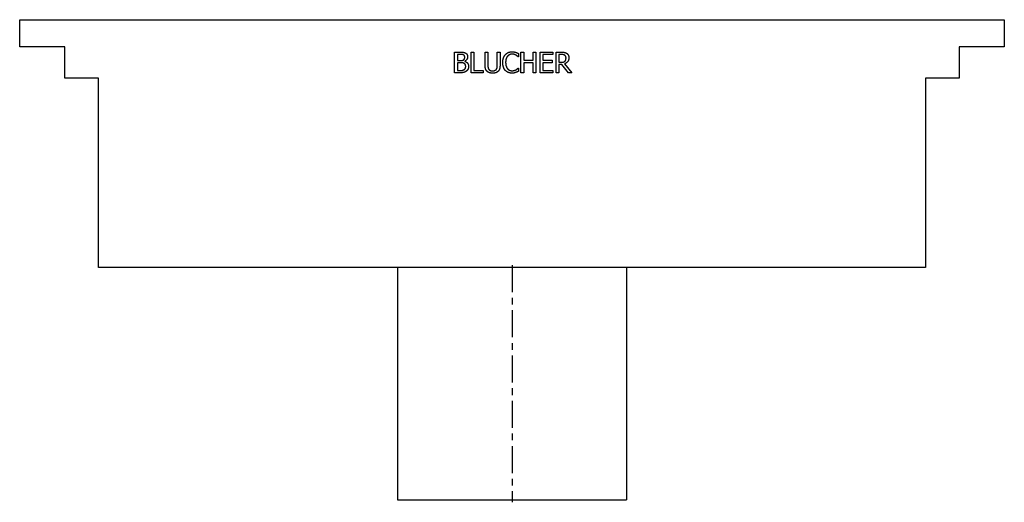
# Model space of a CAD drawing. Extents: x -8.6 to 8.6, y 0 to 8.4.
import ezdxf

# ---------------------------------------------------------------- set-up
doc = ezdxf.new("R2010")
doc.units = 0
doc.header["$MEASUREMENT"] = 0
doc.linetypes.add('CHAIN', pattern=[0.7087, 0.4724, -0.0591, 0.1181, -0.0591])
doc.layers.get('0').update_dxf_attribs({"linetype": 'CONTINUOUS'})

msp = doc.modelspace()

# ---------------------------------------------------------------- linework, layer by layer
for p, q in [((-8.602, 8.386), (8.602, 8.386)), ((-8.602, 7.914), (-8.602, 8.386)), ((8.602, 8.386), (8.602, 7.914)), ((-7.815, 7.914), (-8.602, 7.914)), ((-7.815, 7.362), (-7.815, 7.914)), ((-1.003, 7.459), (-1.003, 7.819)), ((-1.003, 7.819), (-0.908, 7.819)), ((-0.955, 7.778), (-0.955, 7.672)), ((-0.909, 7.778), (-0.955, 7.778)), ((-0.711, 7.459), (-0.711, 7.819)), ((-0.711, 7.819), (-0.664, 7.819)), ((-0.664, 7.819), (-0.664, 7.501)), ((-0.47, 7.594), (-0.47, 7.819)), ((-0.47, 7.819), (-0.422, 7.819)), ((-0.422, 7.819), (-0.422, 7.594)), ((-0.257, 7.819), (-0.209, 7.819)), ((-0.257, 7.593), (-0.257, 7.819)), ((-0.209, 7.819), (-0.209, 7.594)), ((0.112, 7.795), (0.112, 7.737)), ((0.157, 7.819), (0.205, 7.819)), ((0.157, 7.459), (0.157, 7.819)), ((0.205, 7.819), (0.205, 7.677)), ((0.37, 7.677), (0.37, 7.819)), ((0.37, 7.819), (0.418, 7.819)), ((0.418, 7.819), (0.418, 7.459)), ((0.491, 7.819), (0.716, 7.819)), ((0.491, 7.459), (0.491, 7.819)), ((0.539, 7.776), (0.539, 7.677)), ((0.716, 7.776), (0.539, 7.776)), ((0.716, 7.819), (0.716, 7.776)), ((0.769, 7.459), (0.769, 7.819)), ((0.769, 7.819), (0.862, 7.819)), ((0.864, 7.777), (0.817, 7.777)), ((0.817, 7.777), (0.817, 7.642)), ((7.815, 7.914), (7.815, 7.362)), ((8.602, 7.914), (7.815, 7.914)), ((-0.955, 7.672), (-0.901, 7.672)), ((-0.955, 7.632), (-0.955, 7.499)), ((-0.901, 7.632), (-0.955, 7.632)), ((-0.826, 7.66), (-0.826, 7.659)), ((0.112, 7.737), (0.108, 7.737)), ((0.205, 7.677), (0.37, 7.677)), ((0.205, 7.635), (0.205, 7.459)), ((0.37, 7.635), (0.205, 7.635)), ((0.37, 7.459), (0.37, 7.635)), ((0.539, 7.677), (0.704, 7.677)), ((0.704, 7.635), (0.539, 7.635)), ((0.539, 7.635), (0.539, 7.501)), ((0.704, 7.677), (0.704, 7.635)), ((0.817, 7.642), (0.859, 7.642)), ((0.817, 7.602), (0.817, 7.459)), ((0.872, 7.602), (0.817, 7.602)), ((0.985, 7.459), (0.872, 7.602)), ((0.919, 7.615), (1.047, 7.459)), ((-0.9, 7.459), (-1.003, 7.459)), ((-0.955, 7.499), (-0.916, 7.499)), ((-0.503, 7.459), (-0.711, 7.459)), ((-0.664, 7.501), (-0.503, 7.501)), ((-0.503, 7.501), (-0.503, 7.459)), ((0.109, 7.54), (0.112, 7.54)), ((0.112, 7.54), (0.112, 7.483)), ((0.205, 7.459), (0.157, 7.459)), ((0.418, 7.459), (0.37, 7.459)), ((0.716, 7.459), (0.491, 7.459)), ((0.539, 7.501), (0.716, 7.501)), ((0.716, 7.501), (0.716, 7.459)), ((0.817, 7.459), (0.769, 7.459)), ((1.047, 7.459), (0.985, 7.459)), ((-7.224, 7.362), (-7.815, 7.362)), ((-7.224, 4.055), (-7.224, 7.362)), ((7.224, 7.362), (7.224, 4.055)), ((7.815, 7.362), (7.224, 7.362)), ((7.224, 4.055), (-7.224, 4.055)), ((-2, 4.055), (-2, 0)), ((2, 4.055), (2, 0)), ((-2, 0), (2, 0))]:
    msp.add_line(p, q)
at = {"linetype": 'CHAIN'}
msp.add_line((0, 4.1), (0, -0.045), dxfattribs=at)
for points in [[(-0.844, 7.768), (-0.856, 7.775), (-0.884, 7.778), (-0.909, 7.778)], [(-0.908, 7.819), (-0.869, 7.819), (-0.831, 7.814), (-0.813, 7.804)], [(-0.826, 7.731), (-0.826, 7.744), (-0.835, 7.763), (-0.844, 7.768)], [(-0.813, 7.804), (-0.794, 7.794), (-0.776, 7.76), (-0.776, 7.737)], [(-0.161, 7.638), (-0.161, 7.684), (-0.138, 7.751), (-0.116, 7.775)], [(-0.116, 7.775), (-0.094, 7.8), (-0.035, 7.825), (0.001, 7.825)], [(-0.079, 7.747), (-0.094, 7.729), (-0.111, 7.673), (-0.111, 7.638)], [(0.001, 7.784), (-0.022, 7.784), (-0.063, 7.765), (-0.079, 7.747)], [(0.001, 7.825), (0.019, 7.825), (0.051, 7.82), (0.064, 7.816)], [(0.068, 7.767), (0.054, 7.775), (0.022, 7.784), (0.001, 7.784)], [(0.064, 7.816), (0.076, 7.812), (0.1, 7.801), (0.112, 7.795)], [(0.108, 7.737), (0.102, 7.743), (0.082, 7.759), (0.068, 7.767)], [(0.862, 7.819), (0.893, 7.819), (0.934, 7.812), (0.953, 7.8)], [(0.921, 7.765), (0.911, 7.772), (0.884, 7.777), (0.864, 7.777)], [(0.944, 7.717), (0.944, 7.733), (0.933, 7.757), (0.921, 7.765)], [(0.953, 7.8), (0.972, 7.787), (0.994, 7.749), (0.994, 7.721)], [(-0.901, 7.672), (-0.879, 7.672), (-0.857, 7.677), (-0.846, 7.684)], [(-0.838, 7.623), (-0.849, 7.629), (-0.876, 7.632), (-0.901, 7.632)], [(-0.846, 7.684), (-0.835, 7.691), (-0.826, 7.714), (-0.826, 7.731)], [(-0.809, 7.567), (-0.809, 7.588), (-0.821, 7.614), (-0.838, 7.623)], [(-0.776, 7.737), (-0.776, 7.712), (-0.803, 7.672), (-0.826, 7.66)], [(-0.826, 7.659), (-0.794, 7.65), (-0.759, 7.604), (-0.759, 7.569)], [(-0.435, 7.484), (-0.454, 7.503), (-0.47, 7.555), (-0.47, 7.594)], [(-0.422, 7.594), (-0.422, 7.569), (-0.415, 7.535), (-0.406, 7.521)], [(-0.272, 7.521), (-0.263, 7.535), (-0.257, 7.569), (-0.257, 7.593)], [(-0.209, 7.594), (-0.209, 7.556), (-0.224, 7.503), (-0.243, 7.484)], [(-0.116, 7.499), (-0.137, 7.523), (-0.161, 7.593), (-0.161, 7.638)], [(-0.111, 7.638), (-0.111, 7.601), (-0.093, 7.548), (-0.078, 7.529)], [(0.859, 7.642), (0.879, 7.642), (0.912, 7.649), (0.924, 7.66)], [(0.994, 7.721), (0.994, 7.681), (0.954, 7.628), (0.919, 7.615)], [(0.924, 7.66), (0.934, 7.67), (0.944, 7.698), (0.944, 7.717)], [(-0.916, 7.499), (-0.885, 7.499), (-0.849, 7.505), (-0.835, 7.515)], [(-0.796, 7.488), (-0.817, 7.472), (-0.863, 7.459), (-0.9, 7.459)], [(-0.835, 7.515), (-0.821, 7.524), (-0.809, 7.548), (-0.809, 7.567)], [(-0.759, 7.569), (-0.759, 7.542), (-0.779, 7.501), (-0.796, 7.488)], [(-0.339, 7.451), (-0.371, 7.451), (-0.418, 7.468), (-0.435, 7.484)], [(-0.406, 7.521), (-0.397, 7.507), (-0.363, 7.492), (-0.339, 7.492)], [(-0.339, 7.492), (-0.317, 7.492), (-0.282, 7.507), (-0.272, 7.521)], [(-0.243, 7.484), (-0.261, 7.467), (-0.306, 7.451), (-0.339, 7.451)], [(0, 7.452), (-0.035, 7.452), (-0.094, 7.476), (-0.116, 7.499)], [(-0.078, 7.529), (-0.063, 7.512), (-0.022, 7.494), (0.001, 7.494)], [(0.064, 7.463), (0.049, 7.457), (0.022, 7.452), (0, 7.452)], [(0.001, 7.494), (0.021, 7.494), (0.057, 7.504), (0.07, 7.511)], [(0.112, 7.483), (0.1, 7.478), (0.079, 7.467), (0.064, 7.463)], [(0.07, 7.511), (0.084, 7.519), (0.103, 7.535), (0.109, 7.54)]]:
    msp.add_open_spline(points, degree=2)

doc.saveas('drawing.dxf')
